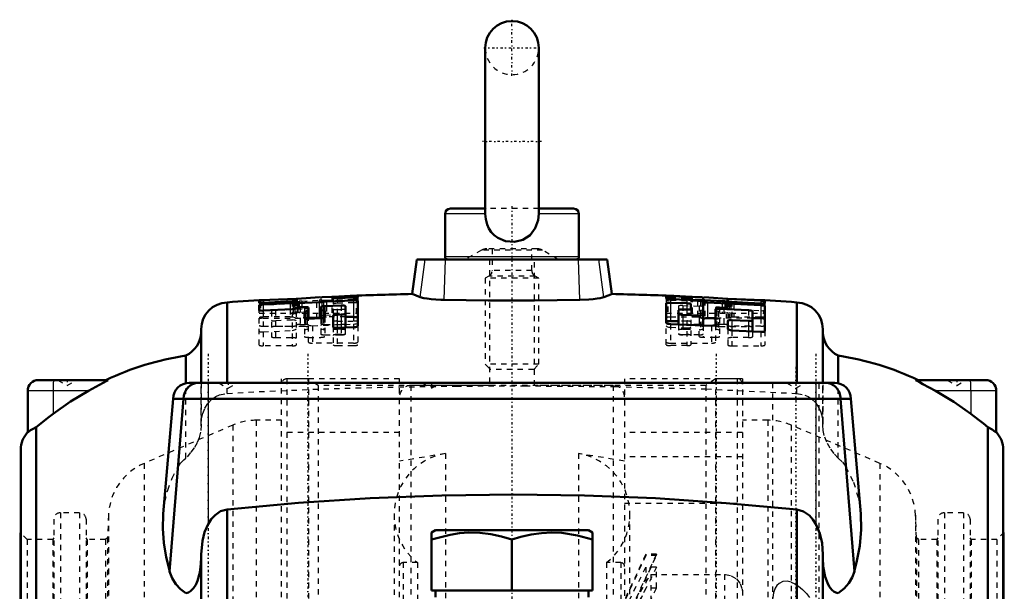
# Model space of a CAD drawing. Header units: millimetres. Extents: x -124 to 124, y -141 to 176.
# Tile 3 of 3: x -92 to 92, y 69 to 176. Entities that reach past the tile are written whole.
import ezdxf

# ---------------------------------------------------------------- set-up
doc = ezdxf.new("R2010")
doc.units = ezdxf.units.MM
doc.linetypes.add('Center', pattern=[1.5, 0.45, -0.5, 0.05, -0.5])
doc.linetypes.add('Dashed', pattern=[2, 1, -1])
for name, color, linetype, lineweight in [('2d ConnectionPoints', 7, 'Continuous', 50), ('AM_0', 7, 'Continuous', 50), ('AM_4', 3, 'Continuous', 25), ('AM_7', 7, 'Center', 25), ('AM_9', 6, 'Dashed', 25)]:
    doc.layers.add(name, color=color, linetype=linetype, lineweight=lineweight)

# ---------------------------------------------------------------- blocks, each defined once
blk = doc.blocks.new('1_SKF_MBL_24_0_in_SKFSNL5246201224KH3024_0')
at = {"layer": 'AM_9'}
for p, q in [((24.96, 76), (21, 67.5)), ((24.96, 75.76), (21, 67.23)), ((26.96, 76), (23, 67.5)), ((23, 67.23), (26.96, 75.76)), ((26.96, 76), (24.96, 76)), ((24.96, 76), (24.96, 75.76)), ((26.96, 75.76), (24.96, 75.76)), ((26.96, 75.76), (26.96, 76)), ((21, 65.54), (24.96, 73.61)), ((26.96, 73.61), (23, 65.54)), ((26.96, 73.61), (24.96, 73.61)), ((24.96, 73.61), (24.96, 69.71)), ((26.96, 69.71), (26.96, 73.61)), ((24.96, 69.71), (21, 61.64)), ((23, 61.64), (26.96, 69.71)), ((26.96, 69.71), (24.96, 69.71))]:
    blk.add_line(p, q, dxfattribs=at)
blk = doc.blocks.new('2_SKF_KML_24_0_in_SKFSNL5246201224KH3024_0')
at = {"layer": 'AM_9'}
for p, q in [((23.01, 67.25), (25.89, 72.25)), ((25.89, 72.25), (39.67, 72.25)), ((25.89, 72.25), (25.89, 6)), ((39.67, 72.25), (39.67, 6))]:
    blk.add_line(p, q, dxfattribs=at)
blk.add_lwpolyline([(39.67, 72.25), (39.84, 72.25), (40.93, 72), (41.88, 71.41), (42.58, 70.54), (42.95, 69.48), (43, 68.91)], dxfattribs=at)
blk = doc.blocks.new('4_FRB_22_215_location_rng_1_0_in_SKFSNL5246201224KH3024_0')
at = {"layer": 'AM_9'}
for p, q in [((43, 108.75), (21, 108.75)), ((21, 108.75), (21, 91.28)), ((43, 108.75), (43, 93.31)), ((43, 98.75), (21, 98.75)), ((43, 94.18), (21, 94.18)), ((21, 85.52), (43, 85.52))]:
    blk.add_line(p, q, dxfattribs=at)
blk = doc.blocks.new('5_FRB_22_215_location_rng_2_0_in_SKFSNL5246201224KH3024_0')
at = {"layer": 'AM_9'}
for p, q in [((-43, 0), (-43, 108.75)), ((-21, 108.75), (-43, 108.75)), ((-21, 0), (-21, 108.75)), ((-21, 98.75), (-43, 98.75))]:
    blk.add_line(p, q, dxfattribs=at)
blk = doc.blocks.new('6_1224_KM_simple_0_in_SKFSNL5246201224KH3024_0')
at = {"layer": 'AM_9'}
for p, q in [((18.9, 107.5), (-18.9, 107.5)), ((-18.9, 107.5), (-18.9, -107.5)), ((18.9, 107.5), (18.9, -107.5)), ((-12.4, 94.81), (-21, 93.37)), ((-12.4, 94.81), (-12.4, -94.81)), ((21, 93.37), (12.4, 94.81)), ((12.4, 94.81), (12.4, -94.81)), ((21, 91.28), (21, 0)), ((-22.01, 83.46), (-22.01, -83.46)), ((22.01, -83.46), (22.01, 83.46)), ((-17.66, 74.45), (-20.3, 74.45)), ((-20.3, 74.45), (-20.3, -74.45)), ((-17.66, 74.45), (-17.66, -74.45)), ((20.3, 74.45), (17.66, 74.45)), ((17.66, 74.45), (17.66, -74.45)), ((20.3, 74.45), (20.3, -74.45))]:
    blk.add_line(p, q, dxfattribs=at)
for centre, radius, start, end in [((-18.9, 105.4), 2.1, 90, 180), ((18.9, 105.4), 2.1, 360, 90), ((-10.5, 83.46), 11.51, 99.4996, 231.5166), ((10.5, 83.46), 11.51, 308.4834, 80.5004), ((-20.3, 73.75), 0.7, 90, 180), ((20.3, 73.75), 0.7, 0, 90)]:
    blk.add_arc(centre, radius, start, end, dxfattribs=at)
blk = doc.blocks.new('7_M_10_ebolt_001_0_in_SKFSNL5246201224KH3024_0')
at = {"layer": 'AM_0'}
for p, q in [((-5, 170.5), (-5, 139.75)), ((5, 139.75), (5, 170.5)), ((-5, 140.5), (-11.5, 140.5)), ((-5, 139.5), (-5, 139.79)), ((11.5, 140.5), (5, 140.5)), ((5, 139.78), (5, 139.5)), ((-12.5, 139.5), (-12.5, 131.5)), ((12.5, 131.5), (12.5, 139.5))]:
    blk.add_line(p, q, dxfattribs=at)
blk.add_lwpolyline([(-5, 139.5), (-4.9, 138.52), (-4.65, 137.54), (-4.33, 136.8), (-3.88, 136.1), (-3.33, 135.52), (-2.66, 135.02), (-1.19, 134.43), (0.44, 134.31), (2.03, 134.7), (3.39, 135.57), (4.35, 136.83), (4.87, 138.34), (5, 139.5)], dxfattribs=at)
for centre, radius, start, end in [((0, 170.5), 5, 360, 180), ((-11.5, 139.5), 1, 90, 180), ((11.5, 139.5), 1, 0, 90), ((-12, 131.5), 0.5, 180, 270), ((12, 131.5), 0.5, 270, 0)]:
    blk.add_arc(centre, radius, start, end, dxfattribs=at)
at = {"layer": 'AM_4'}
for p, q in [((-5, 139.5), (-12.5, 139.5)), ((12.5, 139.5), (5, 139.5)), ((12.5, 131.5), (-12.5, 131.5))]:
    blk.add_line(p, q, dxfattribs=at)
at = {"layer": 'AM_7'}
for p, q in [((0, 165.25), (0, 175.75)), ((-5.25, 170.5), (5.25, 170.5)), ((5.5, 153), (-5.5, 153)), ((0, 140.97), (0, -52.5))]:
    blk.add_line(p, q, dxfattribs=at)
at = {"layer": 'AM_9'}
for p, q in [((5, 140.5), (-5, 140.5)), ((5, 139.5), (5, 139.78)), ((-5.7, 132.73), (-8.7, 131)), ((5.7, 132.73), (-5.7, 132.73)), ((4.7, 133), (-4.7, 133)), ((-3.7, 133), (-3.7, 128.94)), ((3.7, 128.94), (3.7, 133)), ((8.7, 131), (5.7, 132.73)), ((3.7, 128.94), (-3.7, 128.94)), ((-4.3, 127.9), (-5, 127.5)), ((-5, 127.5), (-5, 111.45)), ((5, 127.5), (-5, 127.5)), ((4.3, 127.9), (-4.3, 127.9)), ((5, 127.5), (4.3, 127.9)), ((5, 111.45), (5, 127.5)), ((-5, 111.45), (-4.05, 110.5)), ((5, 111.45), (-5, 111.45)), ((4.05, 110.5), (-4.05, 110.5)), ((4.05, 110.5), (5, 111.45))]:
    blk.add_line(p, q, dxfattribs=at)
for points in [[(-5, 139.79), (-5, 139.82), (-4.98, 140.11), (-4.95, 140.34), (-4.89, 140.47), (-4.85, 140.5)], [(4.85, 140.5), (4.88, 140.48), (4.94, 140.36), (4.98, 140.14), (5, 139.84), (5, 139.78)]]:
    blk.add_lwpolyline(points, dxfattribs=at)
for centre, radius, start, end in [((0, 170.5), 5, 180, 0), ((-4.7, 131), 2, 90, 120), ((4.7, 131), 2, 60, 90), ((-4.9, 128.94), 1.2, 300, 0), ((4.9, 128.94), 1.2, 180, 240)]:
    blk.add_arc(centre, radius, start, end, dxfattribs=at)
blk = doc.blocks.new('9_M_20x110_20x110_001_2_0_in_SKFSNL5246201224KH3024_0')
at = {"layer": 'AM_0'}
for p, q in [((-14.25, 80.5), (-15.01, 80.06)), ((-15, 80.07), (-15, 69.25)), ((14.25, 80.5), (-14.25, 80.5)), ((15.01, 80.06), (14.25, 80.5)), ((15, 80.07), (15, 69.25)), ((0, 78.73), (0, 69.25)), ((-15, 69.25), (15, 69.25)), ((-14.25, 69.25), (-14.25, 68)), ((14.25, 68), (14.25, 69.25))]:
    blk.add_line(p, q, dxfattribs=at)
for points in [[(0, 78.73), (-1.95, 79.31), (-3.93, 79.75), (-5.98, 80.01), (-8.03, 80.06), (-9.78, 79.93), (-11.52, 79.66), (-15, 78.73)], [(15, 78.73), (12.21, 79.52), (9.33, 79.98), (7.42, 80.07), (5.51, 79.97), (3.56, 79.68), (1.64, 79.23), (0, 78.73)]]:
    blk.add_lwpolyline(points, dxfattribs=at)
blk = doc.blocks.new('10_SNL_524_620_CAP_0_in_SKFSNL5246201224KH3024_0')
at = {"layer": 'AM_0'}
for p, q in [((-17.74, 131), (-18.64, 124.57)), ((-17.74, 131), (17.74, 131)), ((18.64, 124.57), (17.74, 131)), ((-47.19, 122.95), (-47.19, 123.37)), ((-46.97, 123.39), (-45.19, 123.51)), ((-41.06, 123.22), (-46.42, 122.93)), ((-45.19, 123.51), (-40.3, 123.67)), ((-40.3, 123.65), (-40.3, 123.33)), ((-35.95, 123.98), (-40.11, 123.68)), ((-33.62, 124.07), (-35.41, 124)), ((-34.62, 123.18), (-29.57, 123.38)), ((-33.4, 124.06), (-30.2, 124.22)), ((-33.4, 123.82), (-33.4, 124.07)), ((-29.57, 123.92), (-32.63, 123.8)), ((-30.2, 124.22), (-29.06, 124.25)), ((-28.8, 124.26), (-28.8, 124)), ((-28.8, 123.32), (-28.8, 118.61)), ((-18.64, 124.57), (-17.14, 123.96)), ((28.8, 123.71), (28.8, 124.14)), ((29.57, 124.14), (35.7, 123.89)), ((34.62, 123.4), (29.57, 123.6)), ((35.7, 123.89), (30.2, 124.22)), ((33.62, 124.07), (35.41, 124)), ((35.47, 123.42), (35.16, 123.4)), ((35.7, 123.89), (35.7, 123.42)), ((35.95, 123.98), (40.11, 123.68)), ((39.21, 123.26), (36.02, 123.41)), ((40.07, 123.17), (39.75, 123.21)), ((40.3, 123.67), (40.3, 123.14)), ((40.3, 123.67), (46.42, 123.34)), ((45.19, 123.51), (40.3, 123.67)), ((47.19, 123.26), (47.19, 122.83)), ((-53.16, 108), (-53.16, 123.01)), ((-47.19, 121.55), (-47.19, 122.46)), ((-46.42, 122.59), (-41.38, 122.87)), ((-41.06, 121.75), (-46.42, 121.46)), ((-40.84, 122.87), (-40.52, 122.84)), ((-39.98, 122.84), (-36.02, 123.03)), ((-38.76, 122.12), (-39.53, 122.09)), ((-38.54, 121.33), (-38.22, 121.41)), ((-38, 122.03), (-38, 119.92)), ((-35.7, 122.13), (-35.7, 120.03)), ((-35.47, 123.08), (-35.16, 123.13)), ((-35.47, 121.53), (-35.16, 121.49)), ((-31.87, 122.42), (-34.93, 122.3)), ((-34.93, 121.38), (-34.93, 120.25)), ((-31.1, 122.32), (-31.1, 118.3)), ((28.8, 119.21), (28.8, 122.86)), ((29.57, 122.95), (32.63, 122.83)), ((31.1, 121.56), (31.1, 118.9)), ((32.63, 121.65), (31.87, 121.68)), ((33.4, 122.69), (33.4, 121.77)), ((35.7, 122.91), (35.7, 118.71)), ((36.46, 122.98), (46.42, 122.47)), ((38, 121.71), (38, 118.84)), ((44.13, 121.54), (38.76, 121.82)), ((46.42, 122.79), (40.61, 123.11)), ((44.89, 121.36), (44.89, 117.58)), ((47.19, 122.33), (47.19, 117.68)), ((53.16, 108), (53.16, 123.01)), ((-38.76, 120.08), (-38.76, 121.21)), ((-36.02, 120.1), (-38, 120.1)), ((-35.7, 120.03), (-38, 119.92)), ((-33.4, 118.44), (-33.4, 120.5)), ((-32.63, 120.71), (-31.87, 120.74)), ((-29.57, 120.28), (-31.1, 120.28)), ((31.1, 119.53), (29.57, 119.53)), ((31.87, 120.68), (34.93, 120.56)), ((38, 120.05), (36.46, 120.05)), ((40.3, 118.05), (40.3, 119.56)), ((41.06, 119.71), (44.13, 119.55)), ((46.42, 120.05), (44.89, 120.05)), ((-58, 118), (-58, 108)), ((-29.57, 118.36), (-32.63, 118.24)), ((37.23, 118.65), (29.57, 118.97)), ((46.42, 117.49), (41.06, 117.78)), ((58.01, 108), (58.01, 118)), ((-60.88, 107.93), (-60.88, 113.09)), ((60.88, 107.93), (60.88, 113.09)), ((-88.4, 108.5), (-75.38, 108.5)), ((75.38, 108.5), (88.4, 108.5)), ((60.24, 108), (-60.24, 108)), ((-90.4, 106.5), (-90.4, 98.72)), ((-63.24, 105), (-65.12, 83.52)), ((-63.9, 72.8), (-61.31, 105)), ((63.24, 105), (-63.24, 105)), ((63.9, 72.8), (61.31, 105)), ((65.12, 83.52), (63.24, 105)), ((90.4, 106.5), (90.4, 98.72)), ((-88.82, 0), (-88.82, 99.71)), ((88.82, 0), (88.82, 99.71)), ((-91.89, 0), (-91.7, 95.54)), ((-91.7, 0), (-91.7, 95.54)), ((91.89, 0), (91.7, 95.54)), ((91.7, 0), (91.7, 95.54)), ((-53.16, 0), (-53.16, 84.33)), ((53.16, 0), (53.16, 84.33)), ((-58, 76.06), (-58, 0)), ((58.01, 0), (58.01, 76.1))]:
    blk.add_line(p, q, dxfattribs=at)
for points in [[(-47.19, 123.37), (-47.15, 123.37), (-47.02, 123.39), (-46.97, 123.39)], [(-40.3, 123.33), (-40.34, 123.3), (-40.46, 123.28), (-40.66, 123.25), (-40.9, 123.23), (-41.06, 123.22)], [(-40.3, 123.65), (-40.25, 123.67), (-40.11, 123.68)], [(-35.16, 123.13), (-34.95, 123.16), (-34.7, 123.18), (-34.62, 123.18)], [(-33.62, 124.07), (-33.48, 124.07), (-33.41, 124.07), (-33.4, 124.07)], [(-32.63, 123.8), (-32.89, 123.79), (-33.11, 123.79), (-33.28, 123.8), (-33.38, 123.81), (-33.4, 123.82)], [(-28.8, 124), (-28.85, 123.98), (-28.97, 123.96), (-29.17, 123.94), (-29.4, 123.93), (-29.57, 123.92)], [(-29.57, 123.38), (-29.32, 123.39), (-29.09, 123.38), (-28.92, 123.36), (-28.82, 123.34), (-28.8, 123.32)], [(-29.06, 124.25), (-28.9, 124.26), (-28.82, 124.26), (-28.8, 124.26)], [(-17.14, 123.96), (-16.45, 123.79), (-15.84, 123.7), (-15.09, 123.62), (-14.23, 123.56), (-13.28, 123.51), (-12.66, 123.5)], [(-12.66, 123.5), (-8.57, 123.43), (-4.42, 123.38), (-0.12, 123.36), (4.19, 123.38), (8.44, 123.42), (12.66, 123.5)], [(12.66, 123.5), (14.32, 123.56), (15.16, 123.63), (15.89, 123.71), (16.48, 123.8), (16.92, 123.89), (17.14, 123.96)], [(17.14, 123.96), (17.96, 124.29), (18.46, 124.5), (18.64, 124.57), (18.64, 124.57)], [(28.8, 124.14), (28.85, 124.15), (28.97, 124.15), (29.16, 124.15), (29.4, 124.15), (29.57, 124.14)], [(29.57, 123.6), (29.32, 123.62), (29.09, 123.64), (28.92, 123.66), (28.82, 123.69), (28.8, 123.71)], [(33.62, 124.07), (33.48, 124.07), (33.41, 124.07), (33.4, 124.07)], [(35.16, 123.4), (34.95, 123.39), (34.7, 123.4), (34.62, 123.4)], [(35.47, 123.42), (35.68, 123.42), (35.93, 123.42), (36.02, 123.41)], [(39.21, 123.26), (39.47, 123.24), (39.69, 123.22), (39.75, 123.21)], [(40.61, 123.11), (40.36, 123.13), (40.13, 123.16), (40.07, 123.17)], [(40.3, 123.65), (40.25, 123.67), (40.11, 123.68)], [(46.42, 123.34), (46.68, 123.32), (46.9, 123.3), (47.07, 123.28), (47.17, 123.27), (47.19, 123.26)], [(-46.42, 122.93), (-46.68, 122.91), (-46.9, 122.91), (-47.07, 122.92), (-47.17, 122.93), (-47.19, 122.95)], [(-47.19, 122.46), (-47.18, 122.47), (-47.11, 122.5), (-46.96, 122.54), (-46.75, 122.57), (-46.5, 122.59), (-46.42, 122.59)], [(-46.42, 121.46), (-46.68, 121.45), (-46.9, 121.46), (-47.07, 121.49), (-47.17, 121.52), (-47.19, 121.55)], [(-41.38, 122.87), (-41.13, 122.87), (-40.9, 122.87), (-40.84, 122.87)], [(-40.3, 121.92), (-40.3, 121.92), (-40.35, 121.87), (-40.48, 121.82), (-40.68, 121.79), (-40.92, 121.76), (-41.06, 121.75)], [(-39.98, 122.84), (-40.23, 122.84), (-40.46, 122.84), (-40.52, 122.84)], [(-40.3, 121.92), (-40.29, 121.94), (-40.22, 121.98), (-40.07, 122.02), (-39.86, 122.06), (-39.61, 122.08), (-39.53, 122.09)], [(-38.76, 122.12), (-38.51, 122.13), (-38.28, 122.12), (-38.11, 122.09), (-38.02, 122.06), (-38, 122.03)], [(-38.76, 121.21), (-38.74, 121.25), (-38.64, 121.3), (-38.54, 121.33)], [(-38, 121.53), (-38.02, 121.49), (-38.12, 121.44), (-38.22, 121.41)], [(-35.47, 123.08), (-35.68, 123.05), (-35.93, 123.03), (-36.02, 123.03)], [(-35.7, 122.13), (-35.69, 122.15), (-35.62, 122.2), (-35.47, 122.24), (-35.26, 122.27), (-35.01, 122.29), (-34.93, 122.3)], [(-35.47, 121.53), (-35.62, 121.57), (-35.69, 121.62), (-35.7, 121.63)], [(-35.16, 121.49), (-35.01, 121.45), (-34.94, 121.4), (-34.93, 121.38)], [(-31.87, 122.42), (-31.61, 122.43), (-31.39, 122.41), (-31.22, 122.39), (-31.12, 122.35), (-31.1, 122.32)], [(28.8, 122.86), (28.81, 122.88), (28.88, 122.91), (29.03, 122.94), (29.24, 122.95), (29.49, 122.95), (29.57, 122.95)], [(31.1, 121.56), (31.11, 121.57), (31.18, 121.62), (31.33, 121.66), (31.54, 121.68), (31.79, 121.68), (31.87, 121.68)], [(32.63, 122.83), (32.89, 122.82), (33.11, 122.79), (33.28, 122.75), (33.38, 122.71), (33.4, 122.69)], [(33.4, 121.77), (33.4, 121.75), (33.32, 121.71), (33.17, 121.67), (32.96, 121.65), (32.72, 121.65), (32.63, 121.65)], [(35.7, 122.91), (35.7, 122.93), (35.77, 122.95), (35.92, 122.98), (36.13, 122.98), (36.38, 122.98), (36.46, 122.98)], [(38, 121.71), (38, 121.73), (38.07, 121.77), (38.22, 121.8), (38.43, 121.82), (38.68, 121.82), (38.76, 121.82)], [(44.13, 121.54), (44.38, 121.52), (44.6, 121.49), (44.77, 121.44), (44.87, 121.39), (44.89, 121.36)], [(47.19, 122.83), (47.15, 122.8), (47.02, 122.79), (46.83, 122.78), (46.59, 122.79), (46.42, 122.79)], [(46.42, 122.47), (46.68, 122.45), (46.9, 122.42), (47.07, 122.39), (47.17, 122.35), (47.19, 122.33)], [(-38, 119.92), (-38.25, 119.92), (-38.48, 119.94), (-38.65, 119.98), (-38.74, 120.04), (-38.76, 120.08)], [(-34.93, 120.25), (-34.94, 120.23), (-35.01, 120.16), (-35.16, 120.11), (-35.37, 120.06), (-35.62, 120.03), (-35.7, 120.03)], [(-33.4, 120.5), (-33.4, 120.52), (-33.32, 120.58), (-33.17, 120.64), (-32.96, 120.68), (-32.72, 120.71), (-32.63, 120.71)], [(-31.1, 120.95), (-31.11, 120.93), (-31.18, 120.87), (-31.33, 120.81), (-31.54, 120.77), (-31.79, 120.75), (-31.87, 120.74)], [(31.87, 120.68), (31.61, 120.7), (31.39, 120.74), (31.22, 120.79), (31.12, 120.85), (31.1, 120.89)], [(35.7, 120.7), (35.69, 120.68), (35.62, 120.63), (35.47, 120.59), (35.26, 120.56), (35.01, 120.56), (34.93, 120.56)], [(40.3, 119.56), (40.3, 119.58), (40.37, 119.64), (40.52, 119.68), (40.73, 119.71), (40.98, 119.72), (41.06, 119.71)], [(44.89, 119.7), (44.89, 119.7), (44.85, 119.64), (44.72, 119.59), (44.53, 119.56), (44.29, 119.55), (44.13, 119.55)], [(-32.63, 118.24), (-32.89, 118.24), (-33.11, 118.27), (-33.28, 118.32), (-33.38, 118.39), (-33.4, 118.44)], [(-28.8, 118.61), (-28.81, 118.59), (-28.88, 118.51), (-29.03, 118.44), (-29.24, 118.39), (-29.49, 118.36), (-29.57, 118.36)], [(29.57, 118.97), (29.32, 118.99), (29.09, 119.03), (28.92, 119.09), (28.82, 119.16), (28.8, 119.21)], [(38, 118.84), (37.99, 118.81), (37.92, 118.74), (37.77, 118.69), (37.56, 118.66), (37.31, 118.65), (37.23, 118.65)], [(41.06, 117.78), (40.81, 117.81), (40.58, 117.86), (40.41, 117.92), (40.31, 118), (40.3, 118.05)], [(47.19, 117.68), (47.19, 117.68), (47.14, 117.6), (47.01, 117.54), (46.81, 117.5), (46.57, 117.49), (46.42, 117.49)], [(-75.38, 108.5), (-75.39, 108.48), (-75.48, 108.42), (-75.72, 108.28), (-76.3, 107.98), (-76.97, 107.63), (-77.68, 107.25), (-79.07, 106.5)], [(79.07, 106.5), (77.87, 107.15), (76.7, 107.77), (76.18, 108.04), (75.6, 108.35), (75.44, 108.44), (75.38, 108.49), (75.38, 108.5)], [(-79.07, 106.5), (-82.43, 104.48), (-85.66, 102.21)], [(85.66, 102.21), (82.45, 104.47), (79.07, 106.5)], [(-85.66, 102.21), (-86.65, 101.45), (-87.62, 100.68), (-88.82, 99.71)], [(88.82, 99.71), (87.98, 100.39), (87.02, 101.15), (85.66, 102.21)], [(-88.82, 99.71), (-89.39, 99.43), (-89.85, 99.14), (-90.31, 98.78), (-90.4, 98.72)], [(90.4, 98.72), (90.35, 98.75), (90.2, 98.88), (89.64, 99.28), (88.82, 99.71)], [(53.16, 84.33), (39.98, 85.56), (26.77, 86.45), (13.54, 86.97), (0.31, 87.15), (-13.08, 86.99), (-26.46, 86.46), (-39.83, 85.58), (-53.16, 84.33)], [(-63.88, 72.81), (-64.56, 75.49), (-65.01, 78.14), (-65.2, 80.8), (-65.13, 83.42), (-65.12, 83.52)], [(-53.16, 84.33), (-54.38, 84.02), (-55.43, 83.31), (-56.13, 82.55), (-56.71, 81.64)], [(56.71, 81.64), (56.18, 82.48), (55.51, 83.24), (54.42, 84), (53.16, 84.33)], [(65.12, 83.52), (65.2, 80.63), (64.93, 77.57), (64.33, 74.47), (63.88, 72.81)], [(-56.71, 81.64), (-57.38, 80.13), (-57.8, 78.49), (-58, 75.98)], [(58, 75.98), (57.87, 78.06), (57.47, 79.88), (56.71, 81.64)], [(-60.88, 68.77), (-60.41, 68.86), (-59.98, 69.11), (-59.43, 69.69), (-59.04, 70.33), (-58.73, 71.03), (-58.29, 72.59), (-58.05, 74.23), (-58, 75.45)], [(58, 75.36), (58.1, 73.72), (58.47, 71.82), (58.88, 70.68), (59.23, 69.99), (59.7, 69.36), (60.15, 68.99), (60.66, 68.79), (60.88, 68.77)], [(-60.88, 68.77), (-61.89, 69.52), (-62.72, 70.43), (-63.41, 71.57), (-63.9, 72.8)], [(63.9, 72.8), (63.47, 71.69), (62.85, 70.62), (62.01, 69.63), (60.88, 68.77)]]:
    blk.add_lwpolyline(points, dxfattribs=at)
for centre, radius, start, end in [((0, -670.88), 795.67, 93.25561, 93.83062), ((0, -670.88), 795.67, 91.34212, 92.17519), ((0, -670.88), 795.67, 87.82476, 88.65788), ((0, -670.88), 795.67, 86.16938, 86.74439), ((-53, 118), 5.01, 91.847, 180), ((53, 118), 5.01, 360, 88.153), ((-63.01, 117.62), 5.01, 295.2051, 357.44), ((63.01, 117.62), 5.01, 182.56, 244.7949), ((-52.37, 58.75), 55, 98.9011, 115.2482), ((52.37, 58.75), 55, 64.7519, 81.0989), ((-88.4, 106.5), 2, 90, 180), ((88.4, 106.5), 2, 0, 90), ((-60.24, 105), 3, 90, 180), ((60.24, 105), 3, 0, 90), ((-86.68, 95.39), 5.03, 137.7534, 178.2516), ((86.68, 95.39), 5.03, 1.7484, 42.2466)]:
    blk.add_arc(centre, radius, start, end, dxfattribs=at)
for centre, major_axis, ratio, start_param, end_param in [((-36.02, 120.28), (0.766, 0), 0.224951, 4.712389, 5.139468), ((-29.57, 120.1), (0.766, 0), 0.224951, 0, 1.570796), ((29.57, 119.36), (0.766, 0), 0.224951, 1.570796, 3.141593), ((36.46, 119.88), (0.766, 0), 0.224951, 1.570796, 3.141593), ((46.42, 119.88), (0.766, 0), 0.224951, 0, 1.570796), ((-58.55, 105), (0, -3), 0.920505, 3.141593, 4.712389), ((58.55, 105), (0, -3), 0.920505, 1.570796, 3.141593)]:
    blk.add_ellipse(centre, major_axis=major_axis, ratio=ratio, start_param=start_param, end_param=end_param, dxfattribs=at)
at = {"layer": 'AM_4'}
for p, q in [((-17.14, 123.96), (-16.19, 131)), ((-12.66, 123.5), (-12.4, 131)), ((12.66, 123.5), (12.4, 131)), ((17.14, 123.96), (16.19, 131)), ((-46.97, 123.39), (-46.97, 122.92)), ((-34.62, 123.18), (-34.62, 122.31)), ((-29.57, 123.38), (-29.57, 120.28)), ((-29.06, 124.25), (-29.06, 123.95)), ((29.57, 124.14), (29.57, 123.6)), ((40.11, 123.68), (40.11, 123.16)), ((46.42, 123.34), (46.42, 122.79)), ((-46.42, 122.59), (-46.42, 121.46)), ((-41.38, 122.87), (-41.38, 121.73)), ((-40.84, 122.87), (-40.84, 121.77)), ((-40.52, 122.84), (-40.52, 121.82)), ((-39.98, 122.84), (-39.98, 122.04)), ((-38.54, 121.33), (-38.54, 119.96)), ((-38.22, 121.41), (-38.22, 119.92)), ((-36.02, 123.03), (-36.02, 120.1)), ((-35.47, 123.08), (-35.47, 122.24)), ((-35.47, 121.53), (-35.47, 120.05)), ((-35.16, 123.13), (-35.16, 122.28)), ((-35.16, 121.49), (-35.16, 120.11)), ((29.57, 122.95), (29.57, 119.53)), ((32.63, 122.83), (32.63, 121.65)), ((36.46, 122.98), (36.46, 120.05)), ((46.42, 122.47), (46.42, 120.05)), ((-32.63, 120.71), (-32.63, 118.24)), ((-31.87, 120.74), (-31.87, 118.27)), ((31.87, 120.68), (31.87, 118.87)), ((34.93, 120.56), (34.93, 118.75)), ((41.06, 119.71), (41.06, 117.78)), ((44.13, 119.55), (44.13, 117.62)), ((-56.71, 108), (-56.71, 81.64)), ((56.71, 108), (56.71, 81.64)), ((-79.07, 106.5), (-90.4, 106.5)), ((-85.66, 106.5), (-85.66, 102.21)), ((90.4, 106.5), (79.07, 106.5)), ((85.66, 106.5), (85.66, 102.21))]:
    blk.add_line(p, q, dxfattribs=at)
for centre, start_param, end_param in [((-85.56, 106.5), 6.283185, 7.853982), ((85.56, 106.5), 4.712389, 6.283185)]:
    blk.add_ellipse(centre, major_axis=(0, 2), ratio=0.053063, start_param=start_param, end_param=end_param, dxfattribs=at)
at = {"layer": 'AM_7'}
for p, q in [((-56.71, 113.4), (-56.71, -5.4)), ((-38.09, 113.4), (-38.09, -5.4)), ((38.09, 113.4), (38.09, -5.4)), ((56.71, 113.4), (56.71, -5.4)), ((53, 111), (53, 45)), ((-83, 108.55), (-83, 107.44)), ((83, 108.55), (83, 107.44)), ((-53, 108.05), (-53, 106.94)), ((-15, 108.05), (-15, 106.94))]:
    blk.add_line(p, q, dxfattribs=at)
at = {"layer": 'AM_9'}
for p, q in [((-4.19, 131), (-4.19, 107.5)), ((4.19, 107.5), (4.19, 131)), ((-40.3, 123.67), (-46.42, 123.34)), ((-46.42, 123.34), (-46.42, 122.59)), ((-41.06, 123.22), (-41.06, 114.88)), ((-40.3, 123.67), (-40.3, 123.65)), ((-40.3, 123.33), (-40.3, 115.05)), ((-40.11, 123.68), (-40.11, 121)), ((-40.07, 123.17), (-39.75, 123.21)), ((-40.07, 123.17), (-40.07, 121)), ((-39.75, 123.21), (-39.75, 121)), ((-39.21, 123.26), (-36.02, 123.41)), ((-39.21, 123.26), (-39.21, 121)), ((-36.02, 123.41), (-36.02, 123.03)), ((-35.41, 124), (-35.95, 123.98)), ((-29.57, 124.14), (-35.7, 123.89)), ((-35.7, 123.89), (-33.4, 124.06)), ((-35.7, 123.99), (-35.7, 122.13)), ((-35.47, 123.42), (-35.47, 123.08)), ((-35.47, 123.42), (-35.16, 123.4)), ((-35.16, 123.4), (-35.16, 123.13)), ((-34.62, 123.4), (-29.57, 123.6)), ((-34.62, 123.4), (-34.62, 123.18)), ((-33.62, 124.07), (-33.62, 121)), ((-33.4, 123.82), (-33.4, 120.5)), ((-32.63, 123.8), (-32.63, 120.71)), ((-29.57, 124.14), (-29.57, 123.38)), ((-29.06, 123.95), (-29.06, 121)), ((-28.8, 124), (-28.8, 123.32)), ((28.8, 124.26), (28.8, 124.14)), ((28.8, 123.71), (28.8, 122.86)), ((29.06, 124.25), (29.06, 121)), ((30.2, 124.22), (29.06, 124.25)), ((29.57, 123.92), (32.63, 123.8)), ((29.57, 123.6), (29.57, 122.95)), ((34.62, 123.18), (29.57, 123.38)), ((32.63, 123.8), (32.63, 122.83)), ((33.4, 124.07), (33.4, 122.69)), ((33.62, 124.07), (33.62, 121)), ((34.62, 123.4), (34.62, 120.28)), ((35.16, 123.4), (35.16, 117.91)), ((35.41, 124), (35.95, 123.98)), ((35.47, 123.42), (35.47, 117.98)), ((35.7, 123.99), (35.7, 123.89)), ((35.7, 123.42), (35.7, 122.91)), ((36.02, 123.41), (36.02, 120.1)), ((39.21, 123.26), (39.21, 121)), ((39.75, 123.21), (39.75, 121)), ((40.07, 123.17), (40.07, 121)), ((40.11, 123.16), (40.11, 121)), ((40.3, 123.14), (40.3, 119.56)), ((41.06, 123.22), (41.06, 119.71)), ((41.06, 123.22), (46.42, 122.93)), ((46.97, 123.39), (45.19, 123.51)), ((46.97, 123.39), (46.97, 121)), ((47.19, 123.37), (47.19, 123.26)), ((-47.19, 122.95), (-47.19, 122.46)), ((-47.19, 115.05), (-47.19, 121.55)), ((-46.97, 122.92), (-46.97, 121)), ((-46.42, 122.79), (-40.61, 123.11)), ((-36.46, 122.98), (-46.42, 122.47)), ((-46.42, 121.46), (-46.42, 118.55)), ((-44.89, 121.36), (-44.89, 116.6)), ((-44.13, 121.54), (-38.76, 121.82)), ((-44.13, 121.54), (-44.13, 116.43)), ((-41.38, 121.73), (-41.38, 120.28)), ((-40.84, 121.77), (-40.84, 120.22)), ((-40.61, 123.11), (-40.61, 121)), ((-40.52, 121.82), (-40.52, 120.15)), ((-39.98, 122.04), (-39.98, 120.1)), ((-39.53, 122.09), (-39.53, 118.9)), ((-38.76, 122.12), (-38.76, 121.21)), ((-36.46, 122.98), (-36.46, 120.05)), ((-35.47, 122.24), (-35.47, 121.53)), ((-35.16, 122.28), (-35.16, 121.49)), ((-34.93, 122.3), (-34.93, 121.38)), ((-34.62, 122.31), (-34.62, 120.28)), ((-29.57, 122.95), (-32.63, 122.83)), ((-32.63, 121.65), (-31.87, 121.68)), ((-31.87, 122.42), (-31.87, 120.74)), ((31.1, 122.32), (31.1, 121.56)), ((31.87, 122.42), (31.87, 120.68)), ((31.87, 122.42), (34.93, 122.3)), ((32.63, 121.65), (32.63, 114.93)), ((33.4, 121.77), (33.4, 115.11)), ((34.93, 122.3), (34.93, 120.56)), ((35.47, 123.08), (35.16, 123.13)), ((35.47, 121.53), (35.16, 121.49)), ((39.98, 122.84), (36.02, 123.03)), ((38, 122.03), (38, 121.71)), ((38.22, 121.41), (38.22, 117.98)), ((38.54, 121.33), (38.22, 121.41)), ((38.54, 121.33), (38.54, 117.91)), ((38.76, 122.12), (38.76, 116.66)), ((38.76, 122.12), (39.53, 122.09)), ((39.53, 122.09), (39.53, 118.9)), ((39.98, 122.84), (39.98, 120.1)), ((40.84, 122.87), (40.52, 122.84)), ((40.52, 122.84), (40.52, 120.15)), ((40.61, 123.11), (40.61, 121)), ((40.84, 122.87), (40.84, 120.22)), ((41.06, 121.75), (46.42, 121.46)), ((41.38, 122.87), (41.38, 120.28)), ((46.42, 122.59), (41.38, 122.87)), ((44.13, 121.54), (44.13, 119.55)), ((46.42, 122.79), (46.42, 122.47)), ((47.19, 122.83), (47.19, 122.33)), ((-47.19, 121), (-28.8, 121)), ((-41.38, 120.28), (-46.42, 120.28)), ((-46.42, 120.05), (-36.46, 120.05)), ((-41.06, 119.71), (-44.13, 119.55)), ((-40.52, 120.15), (-40.84, 120.22)), ((-38, 120.1), (-39.98, 120.1)), ((-38.76, 120.08), (-38.76, 116.66)), ((-38.54, 119.96), (-38.54, 117.91)), ((-38.22, 119.92), (-38.22, 117.98)), ((-38, 115.57), (-38, 119.92)), ((-35.7, 120.03), (-35.7, 116.48)), ((-35.16, 120.22), (-35.47, 120.15)), ((-35.47, 120.05), (-35.47, 117.98)), ((-35.16, 120.11), (-35.16, 117.91)), ((-31.87, 120.68), (-34.93, 120.56)), ((-34.93, 120.25), (-34.93, 116.66)), ((-31.1, 120.28), (-34.62, 120.28)), ((-32.63, 119.53), (-29.57, 119.53)), ((-29.57, 120.28), (-29.57, 119.53)), ((28.8, 121), (47.19, 121)), ((29.57, 120.28), (34.62, 120.28)), ((32.63, 119.53), (31.1, 119.53)), ((32.63, 120.71), (31.87, 120.74)), ((35.16, 120.22), (35.47, 120.15)), ((35.7, 120.03), (38, 119.92)), ((36.02, 120.1), (39.98, 120.1)), ((44.89, 120.05), (38, 120.05)), ((40.52, 120.15), (40.84, 120.22)), ((41.38, 120.28), (46.42, 120.28)), ((46.42, 120.05), (46.42, 118.55)), ((-58, 117.71), (-58, 117.92)), ((-58, 100.31), (-58, 117.92)), ((-58, 100.07), (-58, 117.71)), ((-58, 99.96), (-58, 117.62)), ((-46.42, 118.55), (-41.06, 118.55)), ((-46.42, 117.49), (-41.06, 117.78)), ((-38.76, 118.5), (-44.13, 118.5)), ((-39.53, 118.9), (-38.76, 118.9)), ((-38.22, 117.98), (-38.54, 117.91)), ((-37.23, 118.65), (-29.57, 118.97)), ((-37.23, 118.65), (-37.23, 115.4)), ((-35.16, 117.91), (-35.47, 117.98)), ((-34.93, 118.9), (-31.87, 118.9)), ((-33.4, 118.44), (-33.4, 115.11)), ((-32.63, 118.24), (-32.63, 114.93)), ((-31.87, 117.98), (-32.63, 117.98)), ((-31.87, 118.27), (-31.87, 116.95)), ((-31.1, 117.12), (-31.1, 118.3)), ((-29.57, 118.97), (-29.57, 114.93)), ((-28.8, 118.61), (-28.8, 115.11)), ((28.8, 115.11), (28.8, 119.21)), ((29.57, 118.97), (29.57, 114.93)), ((29.57, 118.36), (32.63, 118.24)), ((31.1, 118.9), (31.1, 117.12)), ((34.93, 118.9), (31.87, 118.9)), ((31.87, 118.87), (31.87, 116.95)), ((31.87, 117.98), (32.63, 117.98)), ((34.93, 116.66), (34.93, 118.75)), ((35.16, 117.91), (35.47, 117.98)), ((35.7, 118.71), (35.7, 116.48)), ((37.23, 118.65), (37.23, 115.4)), ((38, 118.84), (38, 115.57)), ((38.22, 117.98), (38.54, 117.91)), ((39.53, 118.9), (38.76, 118.9)), ((38.76, 118.5), (44.13, 118.5)), ((40.3, 118.05), (40.3, 115.05)), ((46.42, 118.55), (41.06, 118.55)), ((41.06, 117.78), (41.06, 114.88)), ((47.19, 117.68), (47.19, 115.05)), ((58, 117.92), (58, 117.71)), ((58, 100.31), (58, 117.92)), ((58, 100.07), (58, 117.71)), ((58, 117.62), (58, 99.97)), ((-46.42, 117.49), (-46.42, 114.88)), ((-44.13, 116.43), (-41.06, 116.43)), ((-38, 116.48), (-35.7, 116.48)), ((-34.93, 116.95), (-31.87, 116.95)), ((-31.87, 117), (-32.63, 117)), ((31.87, 117), (32.63, 117)), ((34.93, 116.95), (31.87, 116.95)), ((38, 116.48), (35.7, 116.48)), ((44.13, 116.43), (41.06, 116.43)), ((44.13, 117.62), (44.13, 116.43)), ((44.89, 117.58), (44.89, 116.6)), ((46.42, 117.49), (46.42, 114.88)), ((-41.06, 114.88), (-46.42, 114.88)), ((-29.57, 115.4), (-37.23, 115.4)), ((-32.63, 114.93), (-29.57, 114.93)), ((29.57, 115.4), (37.23, 115.4)), ((32.63, 114.93), (29.57, 114.93)), ((41.06, 114.88), (46.42, 114.88)), ((-84.75, 108.5), (-83, 107.49)), ((-83, 107.49), (-81.25, 108.5)), ((-38, 108.75), (-42, 108.75)), ((-42, 108.75), (-42, 0)), ((-36.21, 107.5), (-38, 108.75)), ((-38, 108.75), (-38, 0)), ((38, 108.75), (36.21, 107.5)), ((42, 108.75), (38, 108.75)), ((38, 108.75), (38, 0)), ((42, 108.75), (42, 0)), ((81.25, 108.5), (83, 107.49)), ((83, 107.49), (84.75, 108.5)), ((-60.88, 93.94), (-60.88, 107.93)), ((-58, 108), (-58, 100.39)), ((-54.75, 108), (-53, 106.99)), ((-53.16, 106), (-53.16, 108)), ((-53, 106.99), (-51.25, 108)), ((-4.14, 107.5), (-36.21, 107.5)), ((-36.21, 107.5), (-36.21, 0)), ((-16.75, 108), (-15, 106.99)), ((-15, 106.99), (-13.25, 108)), ((36.21, 107.5), (4.19, 107.5)), ((36.21, 107.5), (36.21, 0)), ((48.65, 108), (48.65, 67.59)), ((51.25, 108), (53, 106.99)), ((53, 106.99), (54.75, 108)), ((53.16, 106), (53.16, 108)), ((57.35, 62.85), (57.35, 108)), ((58.01, 100.38), (58.01, 108)), ((60.88, 93.94), (60.88, 107.93)), ((-63.88, 72.81), (-61.29, 105)), ((-56.71, 104.22), (-55.93, 105)), ((55.93, 105), (56.71, 104.22)), ((63.88, 72.81), (61.29, 105)), ((-52.12, 100.1), (-68.67, 92.97)), ((-58, 100.31), (-58, 100.07)), ((-52.12, 100.1), (-52.12, 0)), ((-43, 101), (-47.76, 101)), ((-47.76, 101), (-47.76, 0)), ((47.76, 101), (43, 101)), ((47.76, 101), (47.76, 0)), ((68.67, 92.97), (52.12, 100.1)), ((52.12, 100.1), (52.12, 0)), ((58, 100.07), (58, 100.31)), ((-68.67, 92.97), (-68.67, 0)), ((43, 93.31), (43, 0)), ((68.67, 92.97), (68.67, 0)), ((-80.7, 83.75), (-84.3, 83.75)), ((-84.3, 83.75), (-84.3, 0)), ((-80.7, 83.75), (-80.7, 0)), ((-75.32, 83.32), (-75.5, 79.1)), ((-75.32, 83.32), (-75.32, 0)), ((75.5, 79.1), (75.32, 83.32)), ((75.32, 83.32), (75.32, 0)), ((84.3, 83.75), (80.7, 83.75)), ((80.7, 83.75), (80.7, 0)), ((84.3, 83.75), (84.3, 0)), ((-85.5, 82.55), (-85.5, 0)), ((-79.5, 82.55), (-79.5, 0)), ((79.5, 82.55), (79.5, 0)), ((85.5, 82.55), (85.5, 0)), ((-90.5, 78.75), (-91.89, 80.14)), ((-85.5, 79.1), (-85.7, 78.75)), ((-79.3, 78.75), (-79.5, 79.1)), ((-75.5, 79.1), (-75.85, 78.75)), ((-75.5, 79.1), (-75.5, 0)), ((75.85, 78.75), (75.5, 79.1)), ((75.5, 79.1), (75.5, 0)), ((79.5, 79.1), (79.3, 78.75)), ((85.7, 78.75), (85.5, 79.1)), ((91.89, 80.14), (90.5, 78.75)), ((-85.7, 78.75), (-90.5, 78.75)), ((-90.5, 78.75), (-90.5, 0)), ((-85.7, 78.75), (-85.7, 0)), ((-75.85, 78.75), (-79.3, 78.75)), ((-79.3, 78.75), (-79.3, 0)), ((-75.85, 78.75), (-75.85, 0)), ((79.3, 78.75), (75.85, 78.75)), ((75.85, 78.75), (75.85, 0)), ((79.3, 78.75), (79.3, 0)), ((90.5, 78.75), (85.7, 78.75)), ((85.7, 78.75), (85.7, 0)), ((90.5, 78.75), (90.5, 0)), ((-58, 0), (-58, 75.98)), ((-58, 0), (-58, 75.98)), ((-58, 75.45), (-58, 75.61)), ((-58, 0), (-58, 75.45)), ((58, 75.98), (58, 0)), ((58, 0), (58, 75.98)), ((58, 75.61), (58, 75.36)), ((58, 75.4), (58, 0)), ((-63.9, 72.8), (-63.88, 72.81)), ((63.9, 72.8), (63.88, 72.81))]:
    blk.add_line(p, q, dxfattribs=at)
for points in [[(-46.42, 123.34), (-46.68, 123.32), (-46.9, 123.3), (-47.07, 123.28), (-47.17, 123.27), (-47.19, 123.26)], [(-40.61, 123.11), (-40.36, 123.13), (-40.29, 123.14)], [(-40.29, 123.14), (-40.13, 123.16), (-40.07, 123.17)], [(-39.21, 123.26), (-39.47, 123.24), (-39.69, 123.22), (-39.75, 123.21)], [(-35.7, 123.42), (-35.93, 123.42), (-36.02, 123.41)], [(-35.47, 123.42), (-35.68, 123.42), (-35.7, 123.42)], [(-35.16, 123.4), (-34.95, 123.39), (-34.7, 123.4), (-34.62, 123.4)], [(-28.8, 124.14), (-28.85, 124.15), (-28.97, 124.15), (-29.16, 124.15), (-29.4, 124.15), (-29.57, 124.14)], [(-29.57, 123.6), (-29.32, 123.62), (-29.09, 123.64), (-28.92, 123.66), (-28.82, 123.69), (-28.8, 123.71)], [(29.06, 124.25), (28.9, 124.26), (28.82, 124.26), (28.8, 124.26)], [(28.8, 124), (28.85, 123.98), (28.97, 123.96), (29.17, 123.94), (29.4, 123.93), (29.57, 123.92)], [(29.57, 123.38), (29.32, 123.39), (29.09, 123.38), (28.92, 123.36), (28.82, 123.34), (28.8, 123.32)], [(32.63, 123.8), (32.89, 123.79), (33.11, 123.79), (33.28, 123.8), (33.38, 123.81), (33.4, 123.82)], [(35.16, 123.13), (34.95, 123.16), (34.7, 123.18), (34.62, 123.18)], [(40.3, 123.33), (40.34, 123.3), (40.46, 123.28), (40.66, 123.25), (40.9, 123.23), (41.06, 123.22)], [(47.19, 123.37), (47.15, 123.37), (47.02, 123.39), (46.97, 123.39)], [(-47.19, 122.83), (-47.15, 122.8), (-47.02, 122.79), (-46.83, 122.78), (-46.59, 122.79), (-46.42, 122.79)], [(-46.42, 122.47), (-46.68, 122.45), (-46.9, 122.42), (-47.07, 122.39), (-47.17, 122.35), (-47.19, 122.33)], [(-44.13, 121.54), (-44.38, 121.52), (-44.6, 121.49), (-44.77, 121.44), (-44.87, 121.39), (-44.89, 121.36)], [(-38, 121.71), (-38, 121.73), (-38.07, 121.77), (-38.22, 121.8), (-38.43, 121.82), (-38.68, 121.82), (-38.76, 121.82)], [(-35.7, 122.91), (-35.7, 122.93), (-35.77, 122.95), (-35.92, 122.98), (-36.13, 122.98), (-36.38, 122.98), (-36.46, 122.98)], [(-32.63, 122.83), (-32.89, 122.82), (-33.11, 122.79), (-33.28, 122.75), (-33.38, 122.71), (-33.4, 122.69)], [(-33.4, 121.77), (-33.4, 121.75), (-33.32, 121.71), (-33.17, 121.67), (-32.96, 121.65), (-32.72, 121.65), (-32.63, 121.65)], [(-31.1, 121.56), (-31.11, 121.57), (-31.18, 121.62), (-31.33, 121.66), (-31.54, 121.68), (-31.79, 121.68), (-31.87, 121.68)], [(-28.8, 122.86), (-28.81, 122.88), (-28.88, 122.91), (-29.03, 122.94), (-29.24, 122.95), (-29.49, 122.95), (-29.57, 122.95)], [(31.87, 122.42), (31.61, 122.43), (31.39, 122.41), (31.22, 122.39), (31.12, 122.35), (31.1, 122.32)], [(35.7, 122.13), (35.69, 122.15), (35.62, 122.2), (35.47, 122.24), (35.26, 122.27), (35.01, 122.29), (34.93, 122.3)], [(35.16, 121.49), (35.01, 121.45), (34.94, 121.4), (34.93, 121.38)], [(35.47, 123.08), (35.68, 123.05), (35.93, 123.03), (36.02, 123.03)], [(35.47, 121.53), (35.62, 121.57), (35.69, 121.62), (35.7, 121.63)], [(38.76, 122.12), (38.51, 122.13), (38.28, 122.12), (38.11, 122.09), (38.02, 122.06), (38, 122.03)], [(38, 121.53), (38.02, 121.49), (38.12, 121.44), (38.22, 121.41)], [(38.76, 121.21), (38.74, 121.25), (38.64, 121.3), (38.54, 121.33)], [(40.3, 121.92), (40.29, 121.94), (40.22, 121.98), (40.07, 122.02), (39.86, 122.06), (39.61, 122.08), (39.53, 122.09)], [(39.98, 122.84), (40.23, 122.84), (40.46, 122.84), (40.52, 122.84)], [(40.3, 121.92), (40.3, 121.92), (40.35, 121.87), (40.48, 121.82), (40.68, 121.79), (40.92, 121.76), (41.06, 121.75)], [(41.38, 122.87), (41.13, 122.87), (40.9, 122.87), (40.84, 122.87)], [(46.42, 122.93), (46.68, 122.91), (46.9, 122.91), (47.07, 122.92), (47.17, 122.93), (47.19, 122.95)], [(47.19, 122.46), (47.18, 122.47), (47.11, 122.5), (46.96, 122.54), (46.75, 122.57), (46.5, 122.59), (46.42, 122.59)], [(46.42, 121.46), (46.68, 121.45), (46.9, 121.46), (47.07, 121.49), (47.17, 121.52), (47.19, 121.55)], [(-44.89, 119.7), (-44.89, 119.7), (-44.85, 119.64), (-44.72, 119.59), (-44.53, 119.56), (-44.29, 119.55), (-44.13, 119.55)], [(-40.3, 119.56), (-40.3, 119.58), (-40.37, 119.64), (-40.52, 119.68), (-40.73, 119.71), (-40.98, 119.72), (-41.06, 119.71)], [(-35.7, 120.7), (-35.69, 120.68), (-35.62, 120.63), (-35.47, 120.59), (-35.26, 120.56), (-35.01, 120.56), (-34.93, 120.56)], [(-31.87, 120.68), (-31.61, 120.7), (-31.39, 120.74), (-31.22, 120.79), (-31.12, 120.85), (-31.1, 120.89)], [(31.1, 120.95), (31.11, 120.93), (31.18, 120.87), (31.33, 120.81), (31.54, 120.77), (31.79, 120.75), (31.87, 120.74)], [(33.2, 120.63), (33.17, 120.64), (32.96, 120.68), (32.72, 120.71), (32.63, 120.71)], [(33.4, 120.5), (33.4, 120.52), (33.32, 120.58), (33.2, 120.63)], [(34.93, 120.25), (34.94, 120.23), (35.01, 120.16), (35.16, 120.11), (35.37, 120.06), (35.62, 120.03), (35.7, 120.03)], [(38, 119.92), (38.25, 119.92), (38.48, 119.94), (38.65, 119.98), (38.74, 120.04), (38.76, 120.08)], [(-47.19, 117.68), (-47.19, 117.68), (-47.14, 117.6), (-47.01, 117.54), (-46.81, 117.5), (-46.57, 117.49), (-46.42, 117.49)], [(-41.06, 117.78), (-40.81, 117.81), (-40.58, 117.86), (-40.41, 117.92), (-40.31, 118), (-40.3, 118.05)], [(-38, 118.84), (-37.99, 118.81), (-37.92, 118.74), (-37.77, 118.69), (-37.56, 118.66), (-37.31, 118.65), (-37.23, 118.65)], [(-29.57, 118.97), (-29.32, 118.99), (-29.09, 119.03), (-28.92, 119.09), (-28.82, 119.16), (-28.8, 119.21)], [(28.8, 118.61), (28.81, 118.59), (28.88, 118.51), (29.03, 118.44), (29.24, 118.39), (29.49, 118.36), (29.57, 118.36)], [(32.63, 118.24), (32.89, 118.24), (33.11, 118.27), (33.28, 118.32), (33.38, 118.39), (33.4, 118.44)], [(-58.53, 108), (-59.4, 107.85), (-60.21, 107.38), (-60.84, 106.64), (-61.21, 105.71), (-61.29, 105)], [(-53.16, 106), (-47.17, 106.35), (-35.18, 106.87), (-23.19, 107.2), (-10.4, 107.39), (2.4, 107.43), (19.33, 107.28), (36.25, 106.85), (53.16, 106)], [(58.53, 108), (59.4, 107.85), (60.21, 107.38), (60.84, 106.64), (61.21, 105.71), (61.29, 105)], [(-55.93, 105), (-55.31, 105.43), (-54.6, 105.74), (-53.16, 106)], [(53.16, 106), (54.65, 105.72), (55.31, 105.43), (55.93, 105)], [(-58, 100.31), (-58, 100.32), (-57.94, 101.29), (-57.73, 102.26), (-57.33, 103.27), (-56.71, 104.22)], [(56.71, 104.22), (57.24, 103.44), (57.64, 102.55), (57.88, 101.64), (58, 100.68), (58, 100.31)], [(-58, 100.07), (-58.12, 98.76), (-58.39, 97.76), (-58.79, 96.82), (-59.35, 95.85), (-60, 94.97), (-60.88, 93.94)], [(60.88, 93.94), (60.13, 94.8), (59.39, 95.79), (58.75, 96.9), (58.27, 98.14), (58.06, 99.09), (58, 100.07)], [(-62.33, 92.35), (-61.85, 93), (-61.25, 93.63), (-60.88, 93.94)], [(60.88, 93.94), (61.67, 93.2), (62.3, 92.39), (62.33, 92.35)], [(-65.12, 83.52), (-64.82, 85.73), (-64.26, 87.98), (-63.43, 90.21), (-62.31, 92.34)], [(62.31, 92.34), (63.74, 89.47), (64.68, 86.4), (65.12, 83.55), (65.12, 83.52)], [(52.12, 70.82), (51.33, 71.01), (50.58, 70.93), (49.87, 70.56), (49.45, 70.15), (49.14, 69.68), (48.81, 68.84), (48.66, 67.94), (48.65, 67.59)], [(52.12, 70.82), (52.81, 70.49), (53.47, 70.07), (54.25, 69.42), (54.95, 68.71), (55.81, 67.57), (56.48, 66.38), (56.98, 65.12), (57.27, 63.86), (57.35, 62.84)]]:
    blk.add_lwpolyline(points, dxfattribs=at)
for centre, radius, start, end in [((-53, 118), 5.01, 180, 180.9706), ((-63.01, 117.62), 5.01, 357.44, 0.9706), ((53, 118), 5.01, 359.0294, 360), ((63.01, 117.62), 5.01, 179.0294, 182.56), ((-42, 107.75), 1, 90, 180), ((42, 107.75), 1, 0, 90), ((-47.76, 89.98), 11.02, 90, 113.3071), ((47.76, 89.98), 11.02, 66.6929, 90), ((-64.31, 82.85), 11.02, 113.3071, 177.5572), ((64.31, 82.85), 11.02, 2.4428, 66.6929), ((-84.3, 82.55), 1.2, 90, 180), ((-80.7, 82.55), 1.2, 360, 90), ((80.7, 82.55), 1.2, 90, 180), ((84.3, 82.55), 1.2, 360, 90)]:
    blk.add_arc(centre, radius, start, end, dxfattribs=at)
for centre, start_param, end_param in [((-46.42, 120.1), 1.570796, 3.141593), ((-46.42, 119.88), 1.570796, 3.141593), ((-41.38, 120.1), 0.785398, 1.570796), ((-39.98, 120.28), 3.926991, 4.712389), ((-36.46, 119.88), 0, 1.570796), ((-36.02, 120.28), -1.143718, -0.785398), ((-34.62, 120.1), -4.28531, -3.926991), ((-34.62, 120.1), 1.570796, 1.997875), ((-32.63, 119.36), 1.570796, 3.141593), ((-29.57, 119.36), 0, 1.570796), ((29.57, 120.1), 1.570796, 3.141593), ((32.63, 119.36), 6.283185, 7.853982), ((34.62, 120.1), 0.785398, 1.570796), ((36.02, 120.28), 3.926991, 4.712389), ((39.98, 120.28), 4.712389, 5.497787), ((41.38, 120.1), 1.570796, 2.356194), ((46.42, 120.1), 0, 1.570796), ((-46.42, 118.72), 3.141593, 4.712389), ((-44.13, 118.33), 1.570796, 3.141593), ((-41.06, 118.72), 4.712389, 6.283185), ((-39.53, 118.72), 1.570796, 3.141593), ((-38.76, 118.72), 6.283185, 7.853982), ((-38.76, 118.33), 0, 1.570796), ((-38, 117.79), 2.356194, 3.141593), ((-38.76, 118.11), 5.497787, 6.283185), ((-34.93, 118.72), 1.570796, 3.141593), ((-34.93, 118.11), 3.141593, 3.926991), ((-35.7, 117.79), 0, 0.785398), ((-32.63, 118.15), 3.141593, 4.712389), ((-31.87, 118.72), 6.283185, 7.853982), ((-31.87, 117.81), 0, 1.570796), ((31.87, 118.72), 1.95315, 3.141593), ((31.87, 117.81), 1.570796, 3.141593), ((31.87, 118.72), 1.570796, 1.95315), ((32.63, 118.15), 4.712389, 6.283185), ((34.93, 118.72), 0, 1.570796), ((35.7, 117.79), 2.356194, 3.141593), ((34.93, 118.11), 5.497787, 6.283185), ((38.76, 118.72), 1.570796, 3.141593), ((38.76, 118.33), 1.570796, 3.141593), ((38.76, 118.11), 3.141593, 3.926991), ((38, 117.79), 0, 0.785398), ((39.53, 118.72), 6.283185, 7.853982), ((41.06, 118.72), 3.141593, 4.712389), ((44.13, 118.33), 0, 1.570796), ((46.42, 118.72), 4.712389, 6.283185), ((-44.13, 116.6), 3.141593, 4.712389), ((-41.06, 116.26), 0, 1.570796), ((-38, 116.66), 3.141593, 4.712389), ((-34.93, 117.12), 3.141593, 4.712389), ((-35.7, 116.66), 4.712389, 6.283185), ((-32.63, 116.83), 1.570796, 3.141593), ((-31.87, 117.17), 4.712389, 6.283185), ((-31.87, 117.12), 4.712389, 6.283185), ((31.87, 117.17), 3.141593, 4.712389), ((31.87, 117.12), 3.141593, 4.712389), ((32.63, 116.83), 0, 1.570796), ((34.93, 117.12), 4.712389, 6.283185), ((35.7, 116.66), 3.141593, 4.712389), ((38, 116.66), 4.712389, 6.283185), ((41.06, 116.26), 1.570796, 3.141593), ((44.13, 116.6), 4.712389, 6.283185), ((-46.42, 115.05), 3.141593, 4.712389), ((-41.06, 115.05), 4.712389, 6.283185), ((-37.23, 115.57), 3.141593, 4.712389), ((-32.63, 115.11), 3.141593, 4.712389), ((-29.57, 115.57), 4.712389, 6.283185), ((-29.57, 115.11), 4.712389, 6.283185), ((29.57, 115.57), 3.141593, 4.712389), ((29.57, 115.11), 3.141593, 4.712389), ((32.63, 115.11), 4.712389, 6.283185), ((37.23, 115.57), 4.712389, 6.283185), ((41.06, 115.05), 3.141593, 4.712389), ((46.42, 115.05), 4.712389, 6.283185)]:
    blk.add_ellipse(centre, major_axis=(0.766, 0), ratio=0.224951, start_param=start_param, end_param=end_param, dxfattribs=at)

msp = doc.modelspace()

# ---------------------------------------------------------------- linework, layer by layer
at = {"layer": '2d ConnectionPoints'}
for p in [(0, 175.5), (0, 131), (0, 131)]:
    msp.add_point(p, dxfattribs=at)

# ---------------------------------------------------------------- block references
for name in ['7_M_10_ebolt_001_0_in_SKFSNL5246201224KH3024_0', '10_SNL_524_620_CAP_0_in_SKFSNL5246201224KH3024_0', '5_FRB_22_215_location_rng_2_0_in_SKFSNL5246201224KH3024_0', '4_FRB_22_215_location_rng_1_0_in_SKFSNL5246201224KH3024_0', '6_1224_KM_simple_0_in_SKFSNL5246201224KH3024_0', '9_M_20x110_20x110_001_2_0_in_SKFSNL5246201224KH3024_0', '1_SKF_MBL_24_0_in_SKFSNL5246201224KH3024_0', '2_SKF_KML_24_0_in_SKFSNL5246201224KH3024_0']:
    msp.add_blockref(name, (0, 0))

doc.saveas('drawing.dxf')
